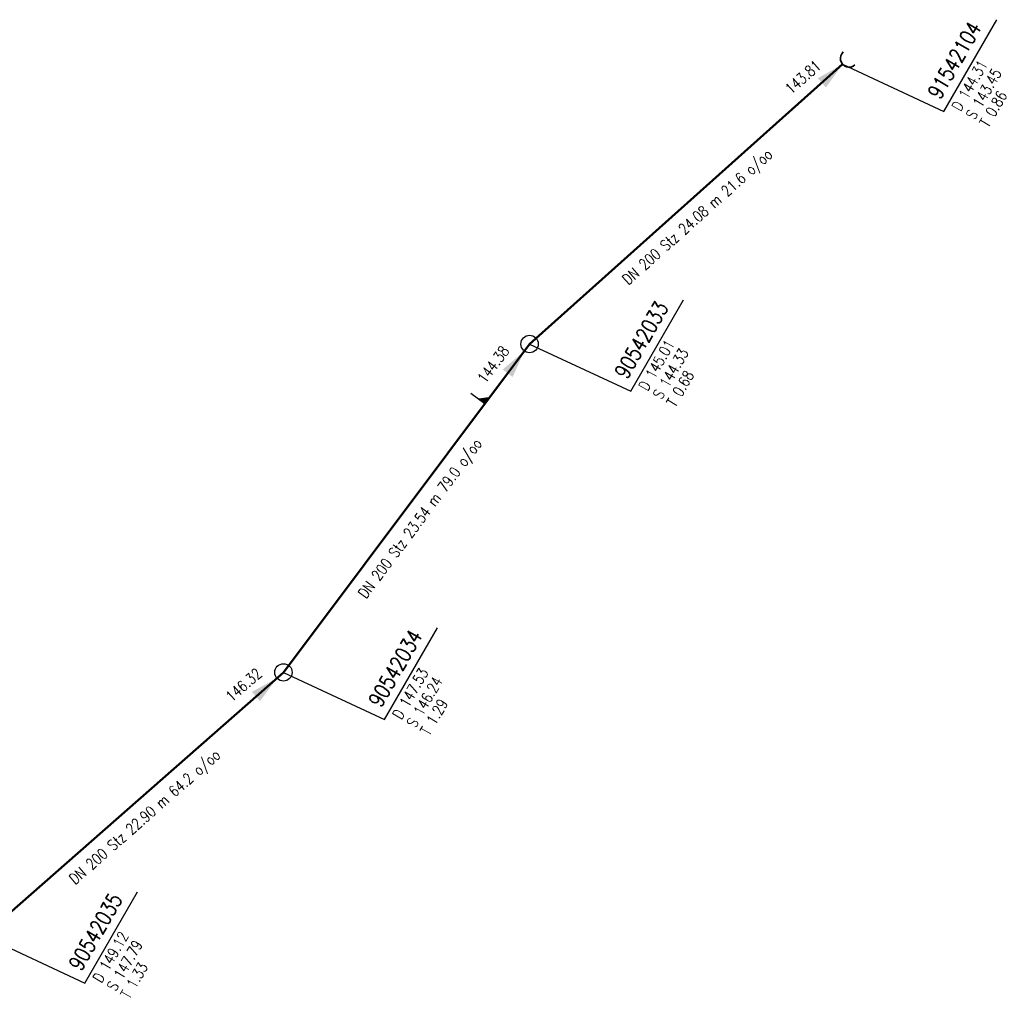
# Model space of a CAD drawing. Header units: metres. Extents: x 3490368 to 3491379, y 5753988 to 5755037.
# Tile 27 of 29: x 3490957 to 3491014, y 5754711 to 5754767. Entities that reach past the tile are written whole.
import ezdxf
from ezdxf.enums import TextEntityAlignment as Align

# ---------------------------------------------------------------- set-up
doc = ezdxf.new("R2010")
doc.units = ezdxf.units.M
doc.layers.add('E-Kanalnetz-250-01$0$0-Ausmuendung', color=100, linetype='Continuous', lineweight=35)
doc.layers.add('E-Kanalnetz-250-01$0$HALTUNG', color=7, linetype='Continuous', lineweight=50)
for name, color, linetype in [('E-Kanalnetz-250-01$0$ABZWEIGER', 2, 'Continuous'), ('E-Kanalnetz-250-01$0$ABZWEIGER_TEXT_1', 2, 'Continuous'), ('E-Kanalnetz-250-01$0$HALTUNG_TEXT_1', 7, 'Continuous'), ('E-Kanalnetz-250-01$0$HALTUNG_TEXT_3', 7, 'Continuous'), ('E-Kanalnetz-250-01$0$HALTUNG_TEXT_6', 7, 'Continuous'), ('E-Kanalnetz-250-01$0$SCHACHT', 7, 'Continuous'), ('E-Kanalnetz-250-01$0$SCHACHT_TEXT', 7, 'Continuous'), ('E-Kanalnetz-250-01$0$SCHACHT_TEXT_1', 7, 'Continuous'), ('E-Kanalnetz-250-01$0$SCHACHT_TEXT_2', 7, 'Continuous')]:
    doc.layers.add(name, color=color, linetype=linetype)
doc.styles.add('E-Kanalnetz-250-01$0$HALTUNG', font='ROMANS.shx')
doc.styles.add('E-Kanalnetz-250-01$0$SCHACHT', font='ROMANS.shx')

msp = doc.modelspace()

# ---------------------------------------------------------------- linework, layer by layer
at = {"layer": 'E-Kanalnetz-250-01$0$0-Ausmuendung', "ltscale": 0.02}
msp.add_arc((3491004.643, 5754764.373, 143.45), 0.5, 131.7106, 311.8252, dxfattribs=at)
at = {"layer": 'E-Kanalnetz-250-01$0$ABZWEIGER', "color": 0}
msp.add_line((3490983.734, 5754744.564, 144.719), (3490982.934, 5754745.164, 144.719), dxfattribs=at)
at = {"layer": 'E-Kanalnetz-250-01$0$ABZWEIGER_TEXT_1', "color": 0}
msp.add_solid([(3490983.734, 5754744.564, 144.719), (3490983.334, 5754744.864, 144.719), (3490984.034, 5754744.964, 144.719)], dxfattribs=at)
at = {"layer": 'E-Kanalnetz-250-01$0$HALTUNG', "color": 7, "linetype": 'Continuous', "ltscale": 0.02}
for p, q in [((3490986.31, 5754748, 144.33), (3491004.27, 5754764.04, 143.81)), ((3490972.19, 5754729.17, 146.24), (3490986.31, 5754748, 144.38)), ((3490954.987, 5754714.062, 147.79), (3490972.19, 5754729.17, 146.32))]:
    msp.add_line(p, q, dxfattribs=at)
at = {"layer": 'E-Kanalnetz-250-01$0$HALTUNG_TEXT_1', "color": 7}
for points in [[(3491003.077, 5754762.974, 143.81), (3491003.313, 5754762.71, 143.81), (3491002.84, 5754763.239, 143.81), (3491004.27, 5754764.04, 143.81)], [(3490985.054, 5754746.325, 144.419), (3490985.338, 5754746.112, 144.419), (3490984.77, 5754746.538, 144.419), (3490986.011, 5754747.601, 144.419)], [(3490970.615, 5754727.787, 146.352), (3490970.849, 5754727.521, 146.352), (3490970.381, 5754728.054, 146.352), (3490971.815, 5754728.841, 146.352)]]:
    msp.add_solid(points, dxfattribs=at)
at = {"layer": 'E-Kanalnetz-250-01$0$SCHACHT', "color": 100, "ltscale": 0.02}
msp.add_circle((3491004.27, 5754764.04, 144.31), 0.0005, dxfattribs=at)
at = {"layer": 'E-Kanalnetz-250-01$0$SCHACHT', "ltscale": 0.02}
for centre in [(3490986.31, 5754748, 145.01), (3490972.19, 5754729.17, 147.53)]:
    msp.add_circle(centre, 0.5, dxfattribs=at)
at = {"layer": 'E-Kanalnetz-250-01$0$SCHACHT_TEXT', "ltscale": 0.02}
for p, q in [((3491004.27, 5754764.04, 144.31), (3491004.27, 5754764.04, 143.45)), ((3490986.31, 5754748, 145.01), (3490986.31, 5754748, 144.33)), ((3490972.19, 5754729.17, 147.53), (3490972.19, 5754729.17, 146.24))]:
    msp.add_line(p, q, dxfattribs=at)
at = {"layer": 'E-Kanalnetz-250-01$0$SCHACHT_TEXT', "color": 100}
msp.add_lwpolyline([(3491004.27, 5754764.04), (3491010.075, 5754761.335), (3491013.113, 5754766.597)], dxfattribs=at)
at = {"layer": 'E-Kanalnetz-250-01$0$SCHACHT_TEXT'}
for points in [[(3490986.31, 5754748), (3490992.115, 5754745.295), (3490995.137, 5754750.528)], [(3490972.19, 5754729.17), (3490977.995, 5754726.465), (3490981.033, 5754731.727)], [(3490954.987, 5754714.062), (3490960.793, 5754711.357), (3490963.814, 5754716.59)]]:
    msp.add_lwpolyline(points, dxfattribs=at)

# ---------------------------------------------------------------- texts
at = {"layer": 'E-Kanalnetz-250-01$0$HALTUNG_TEXT_3', "color": 7, "style": 'E-Kanalnetz-250-01$0$HALTUNG', "width": 0.8}
for s, rotation, p in [('DN 200 Stz 24.08 m 21.6 o/oo', 41.7679, (3490995.723, 5754755.535)), ('DN 200 Stz 23.54 m 79.0 o/oo', 53.135, (3490979.77, 5754738.195)), ('DN 200 Stz 22.90 m 64.2 o/oo', 41.2909, (3490964.018, 5754721.128))]:
    msp.add_text(s, height=0.63, rotation=rotation, dxfattribs=at).set_placement(p, align=Align.TOP_CENTER)
at = {"layer": 'E-Kanalnetz-250-01$0$HALTUNG_TEXT_6', "color": 7, "style": 'E-Kanalnetz-250-01$0$HALTUNG', "width": 0.8}
for s, rotation, p in [('143.81', 41.7679, (3491003.091, 5754763.859)), ('144.38', 53.135, (3490985.19, 5754747.59)), ('146.32', 41.2909, (3490971.01, 5754728.999))]:
    msp.add_text(s, height=0.63, rotation=rotation, dxfattribs=at).set_placement(p, align=Align.RIGHT)
at = {"layer": 'E-Kanalnetz-250-01$0$SCHACHT_TEXT', "color": 100, "style": 'E-Kanalnetz-250-01$0$SCHACHT', "width": 0.8}
msp.add_text('91542104', height=0.88, rotation=60.0001, dxfattribs=at).set_placement((3491009.1, 5754762.406), align=Align.TOP_LEFT)
at = {"layer": 'E-Kanalnetz-250-01$0$SCHACHT_TEXT', "style": 'E-Kanalnetz-250-01$0$SCHACHT', "width": 0.8}
for s, p in [('90542033', (3490991.14, 5754746.366)), ('90542034', (3490977.02, 5754727.536)), ('90542035', (3490959.818, 5754712.428))]:
    msp.add_text(s, height=0.88, rotation=60.0001, dxfattribs=at).set_placement(p, align=Align.TOP_LEFT)
at = {"layer": 'E-Kanalnetz-250-01$0$SCHACHT_TEXT_1', "color": 100, "style": 'E-Kanalnetz-250-01$0$SCHACHT', "width": 0.8}
for s, p in [('D 144.31', (3491010.486, 5754761.606)), ('S 143.45', (3491011.304, 5754761.134))]:
    msp.add_text(s, height=0.63, rotation=60.0001, dxfattribs=at).set_placement(p, align=Align.TOP_LEFT)
at = {"layer": 'E-Kanalnetz-250-01$0$SCHACHT_TEXT_1', "style": 'E-Kanalnetz-250-01$0$SCHACHT', "width": 0.8}
for s, p in [('D 145.01', (3490992.526, 5754745.566)), ('S 144.33', (3490993.344, 5754745.094)), ('D 147.53', (3490978.406, 5754726.736)), ('S 146.24', (3490979.224, 5754726.264)), ('D 149.12', (3490961.203, 5754711.628)), ('S 147.79', (3490962.022, 5754711.155))]:
    msp.add_text(s, height=0.63, rotation=60.0001, dxfattribs=at).set_placement(p, align=Align.TOP_LEFT)
at = {"layer": 'E-Kanalnetz-250-01$0$SCHACHT_TEXT_2', "color": 100, "style": 'E-Kanalnetz-250-01$0$SCHACHT', "width": 0.8}
msp.add_text('T 0.86', height=0.63, rotation=60.0001, dxfattribs=at).set_placement((3491012.088, 5754760.681), align=Align.TOP_LEFT)
at = {"layer": 'E-Kanalnetz-250-01$0$SCHACHT_TEXT_2', "style": 'E-Kanalnetz-250-01$0$SCHACHT', "width": 0.8}
for s, p in [('T 0.68', (3490994.128, 5754744.641)), ('T 1.29', (3490980.008, 5754725.811)), ('T 1.33', (3490962.805, 5754710.703))]:
    msp.add_text(s, height=0.63, rotation=60.0001, dxfattribs=at).set_placement(p, align=Align.TOP_LEFT)

doc.saveas('drawing.dxf')
